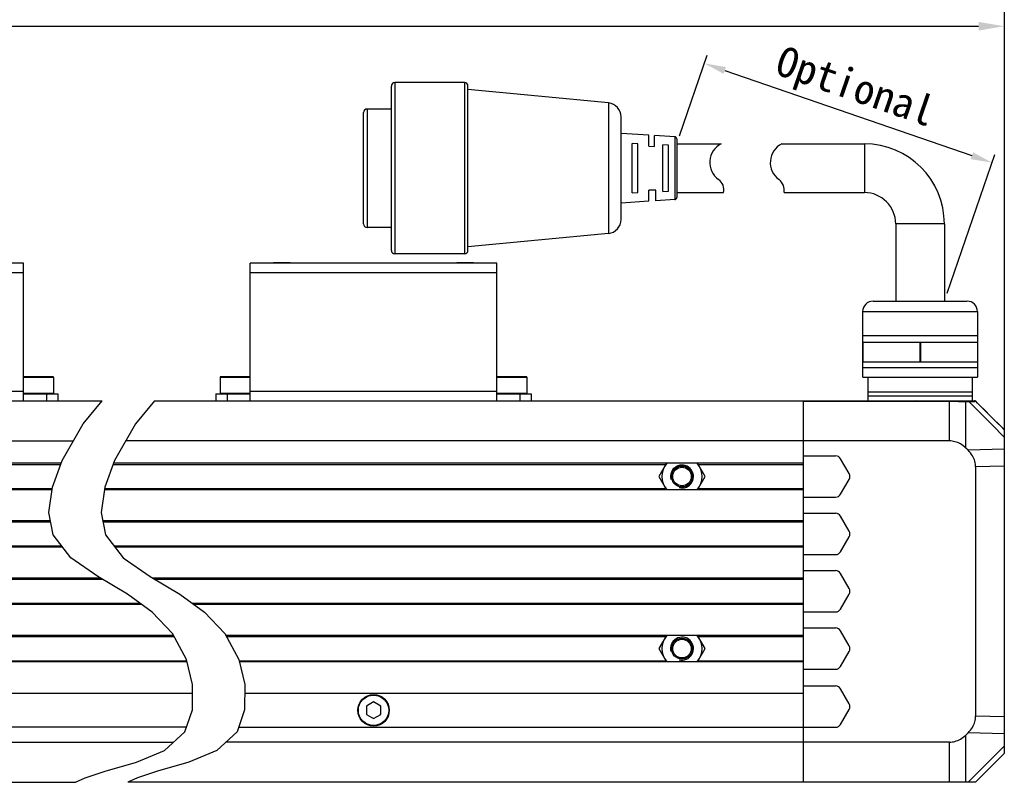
# Model space of a CAD drawing. Header units: millimetres. Extents: x 47 to 603, y 225 to 507.
# Tile 4 of 6: x 276 to 390, y 322 to 410. Entities that reach past the tile are written whole.
import ezdxf

# ---------------------------------------------------------------- set-up
doc = ezdxf.new("R2010")
doc.units = ezdxf.units.MM
doc.header["$LTSCALE"] = 46.255
doc.header["$PDMODE"] = 3
doc.header["$PDSIZE"] = 8
doc.layers.get('0').update_dxf_attribs({"linetype": 'CONTINUOUS'})
doc.layers.get('Defpoints').update_dxf_attribs({"linetype": 'CONTINUOUS'})
doc.layers.add('00_COMPONENTS', color=7, linetype='CONTINUOUS')
doc.layers.add('51__DRAFT_DIMS', color=7, linetype='CONTINUOUS')
doc.layers.add('标注', color=3, linetype='CONTINUOUS', lineweight=25)
doc.layers.add('粗实线', color=7, linetype='CONTINUOUS', lineweight=30)
doc.styles.get("Standard").update_dxf_attribs({"font": 'simfang.ttf'})
doc.dimstyles.new('CST Standard', dxfattribs={"dimtxt": 3.5, "dimasz": 2.5, "dimexe": 1, "dimexo": 1, "dimgap": 0.6, "dimtad": 1, "dimtoh": 1, "dimdsep": 46, "dimtxsty": 'STANDARD', "dimcen": -2.5, "dimdle": 5, "dimadec": 1, "dimazin": 2, "dimtfac": 1, "dimtofl": 0, "dimtmove": 0, "dimatfit": 0, "dimfxl": 1, "dimtolj": 1, "dimarcsym": 0})
doc.dimstyles.new('DIMSTYLE_1', dxfattribs={"dimtxt": 3, "dimasz": 3, "dimexe": 2.5, "dimexo": 0.5, "dimgap": 0.75, "dimtad": 1, "dimlfac": 1.5, "dimdsep": 46, "dimtxsty": 'STANDARD', "dimblk": '_FILLED', "dimblk1": '_FILLED', "dimblk2": '_FILLED', "dimcen": 0.09, "dimclrt": 3, "dimazin": 2, "dimtp": 0.5, "dimtm": 0.5, "dimtfac": 1, "dimtofl": 0, "dimtmove": 0, "dimatfit": 3, "dimldrblk": '_FILLED', "dimfxl": 1, "dimtolj": 1, "dimarcsym": 0})

# ---------------------------------------------------------------- blocks, each defined once
blk = doc.blocks.new('_FILLED')
at = {"color": 0, "linetype": 'ByBlock'}
blk.add_solid([(0, 0), (-1, 0.167), (-1, -0.167)], dxfattribs=at)
blk = doc.blocks.new('*D12')
at = {"layer": '51__DRAFT_DIMS', "color": 0, "lineweight": -2}
for p, q in [((201.97, 358.88), (201.97, 412)), ((390.33, 358.88), (390.33, 412)), ((204.97, 409.5), (387.33, 409.5))]:
    blk.add_line(p, q, dxfattribs=at)
at = {"layer": 'Defpoints', "color": 0}
for p in [(390.33, 409.5), (201.97, 358.38), (390.33, 358.38)]:
    blk.add_point(p, dxfattribs=at)
at = {"layer": '51__DRAFT_DIMS', "color": 0, "linetype": 'ByBlock', "lineweight": -2, "xscale": 3, "yscale": 3, "zscale": 3, "rotation": 180}
blk.add_blockref('_FILLED', (201.97, 409.5), dxfattribs=at)
at = {"layer": '51__DRAFT_DIMS', "color": 0, "linetype": 'ByBlock', "lineweight": -2, "xscale": 3, "yscale": 3, "zscale": 3}
blk.add_blockref('_FILLED', (390.33, 409.5), dxfattribs=at)
at = {"layer": '51__DRAFT_DIMS', "color": 3, "insert": (296.15, 414.25), "char_height": 3, "attachment_point": 2, "line_spacing_factor": 0.9}
blk.add_mtext('\\A1;450', dxfattribs=at)
blk = doc.blocks.new('*D11')
at = {"layer": 'Defpoints', "color": 0}
for p in [(352.24, 395.84), (388.91, 393.64), (383.36, 377.55)]:
    blk.add_point(p, dxfattribs=at)
at = {"layer": '标注', "color": 0, "linetype": 'Continuous', "lineweight": -2, "ltscale": 3}
for p, q in [((352.57, 396.78), (355.79, 406.13)), ((357.83, 404.37), (386.55, 394.46)), ((383.69, 378.5), (389.24, 394.59))]:
    blk.add_line(p, q, dxfattribs=at)
at = {"layer": '标注', "color": 0}
for points in [[(357.96, 404.76), (357.69, 403.97), (355.47, 405.18)], [(386.42, 394.06), (386.69, 394.85), (388.91, 393.64)]]:
    blk.add_solid(points, dxfattribs=at)
at = {"layer": '标注', "color": 7, "insert": (372.89, 402.09), "char_height": 3.5, "attachment_point": 5, "rotation": 340.9636}
blk.add_mtext('\\A1;Optional', dxfattribs=at)

msp = doc.modelspace()

# ---------------------------------------------------------------- linework, layer by layer
msp.add_line((387.205456, 376.337425), (387.205456, 368.714314))
at = {"color": 4}
for p, q in [((283.223694, 363.278258), (285.437078, 365.974171)), ((291.5185, 365.974171), (289.305115, 363.278258)), ((280.782705, 359.027826), (283.223694, 363.278258)), ((289.305115, 363.278258), (286.864126, 359.027826)), ((279.662454, 355.95464), (280.782705, 359.027826)), ((286.864126, 359.027826), (285.743875, 355.95464)), ((279.246074, 353.007294), (279.662454, 355.95464)), ((285.743875, 355.95464), (285.327495, 353.007294)), ((279.742058, 350.390452), (279.246074, 353.007294)), ((285.327495, 353.007294), (285.823479, 350.390452)), ((281.815031, 347.735825), (279.742058, 350.390452)), ((285.823479, 350.390452), (287.896453, 347.735825)), ((284.943471, 345.570365), (281.815031, 347.735825)), ((287.896453, 347.735825), (291.024893, 345.570365)), ((288.379432, 343.522178), (284.943471, 345.570365)), ((291.024893, 345.570365), (294.460853, 343.522178)), ((291.262975, 341.424215), (288.379432, 343.522178)), ((294.460853, 343.522178), (297.344397, 341.424215)), ((293.606098, 338.945718), (291.262975, 341.424215)), ((297.344397, 341.424215), (299.68752, 338.945718)), ((295.247706, 335.925451), (293.606098, 338.945718)), ((299.68752, 338.945718), (301.329127, 335.925451)), ((295.950484, 333.00649), (295.247706, 335.925451)), ((301.329127, 335.925451), (302.031905, 333.00649)), ((295.927965, 330.050305), (295.950484, 333.00649)), ((302.031905, 333.00649), (302.009387, 330.050305)), ((295.039576, 327.496206), (295.927965, 330.050305)), ((302.009387, 330.050305), (301.120997, 327.496206)), ((292.702633, 325.344302), (295.039576, 327.496206)), ((301.120997, 327.496206), (298.784055, 325.344302)), ((289.425176, 323.977441), (292.702633, 325.344302)), ((298.784055, 325.344302), (295.506598, 323.977441)), ((285.777813, 322.917357), (289.425176, 323.977441)), ((295.506598, 323.977441), (291.859235, 322.917357)), ((283.468288, 322.162237), (285.777813, 322.917357)), ((291.859235, 322.917357), (289.549709, 322.162237)), ((282.348577, 321.640838), (283.468288, 322.162237)), ((289.549709, 322.162237), (288.429998, 321.640838))]:
    msp.add_line(p, q, dxfattribs=at)
at = {"layer": '00_COMPONENTS', "color": 7}
for p, q in [((276.301668, 381.974171), (247.635001, 381.974171)), ((276.301668, 365.974171), (276.301668, 381.974171)), ((302.659519, 365.974171), (302.659519, 381.974171)), ((331.326186, 381.974171), (302.659519, 381.974171)), ((305.39287, 382.041771), (305.326186, 381.975085)), ((305.392855, 382.041771), (307.259517, 382.041771)), ((307.259501, 382.041771), (307.326186, 381.975085)), ((326.726204, 382.041771), (326.659519, 381.975085)), ((326.726188, 382.041771), (328.59285, 382.041771)), ((328.592835, 382.041771), (328.659519, 381.975085)), ((331.326186, 365.974171), (331.326186, 381.974171)), ((279.735001, 368.774171), (276.301668, 368.774171)), ((279.801668, 368.707504), (279.801668, 366.840838)), ((299.159519, 368.707504), (299.159519, 366.840838)), ((302.659519, 368.774171), (299.226186, 368.774171)), ((334.759519, 368.774171), (331.326186, 368.774171)), ((334.826186, 368.707504), (334.826186, 366.840838)), ((276.301668, 366.774171), (280.301668, 366.774171)), ((280.301668, 366.774171), (280.301668, 365.974171)), ((298.659519, 366.774171), (298.659519, 365.974171)), ((298.659519, 366.774171), (302.659519, 366.774171)), ((331.326186, 366.774171), (335.326186, 366.774171)), ((335.326186, 366.774171), (335.326186, 365.974171)), ((386.598682, 366.530759), (374.463217, 366.530759)), ((205.301668, 365.974171), (285.437078, 365.974171)), ((291.5185, 365.974171), (386.858727, 365.974171)), ((366.992853, 321.640838), (366.992853, 365.974171)), ((378.733818, 365.974171), (379.422824, 365.986313)), ((379.422824, 365.986313), (380.038528, 365.996916)), ((390.286515, 362.640838), (390.326186, 362.640838)), ((390.326186, 362.640838), (390.326186, 324.974171)), ((208.336967, 361.307504), (282.091906, 361.307504)), ((383.957553, 361.307504), (288.173327, 361.307504)), ((366.992853, 359.574171), (370.712112, 359.574171)), ((386.109522, 360.221798), (385.845983, 360.47803)), ((280.66594, 358.707504), (211.968335, 358.707504)), ((366.992853, 358.707504), (286.747361, 358.707504)), ((351.043713, 358.707504), (350.158442, 357.174171)), ((355.547045, 357.174171), (354.661775, 358.707504)), ((372.290203, 357.507504), (371.289462, 359.240838)), ((350.158442, 357.174171), (351.043713, 355.640838)), ((354.661775, 355.640838), (355.547045, 357.174171)), ((386.992853, 358.291012), (386.992853, 329.323996)), ((371.289462, 355.107504), (372.290203, 356.840838)), ((279.618122, 355.640838), (211.968335, 355.640838)), ((366.992853, 355.640838), (285.699544, 355.640838)), ((366.992853, 354.774171), (370.712112, 354.774171)), ((366.992853, 352.907504), (370.712112, 352.907504)), ((372.290203, 350.840838), (371.289462, 352.574171)), ((279.429251, 352.040838), (211.968335, 352.040838)), ((366.992853, 352.040838), (285.510673, 352.040838)), ((371.289462, 348.440838), (372.290203, 350.174171)), ((280.848018, 348.974171), (211.968335, 348.974171)), ((366.992853, 348.974171), (286.92944, 348.974171)), ((366.992853, 348.107504), (370.712112, 348.107504)), ((366.992853, 346.240838), (370.712112, 346.240838)), ((372.290203, 344.174171), (371.289462, 345.907504)), ((285.272599, 345.374171), (211.968335, 345.374171)), ((366.992853, 345.374171), (291.35402, 345.374171)), ((371.289462, 341.774171), (372.290203, 343.507504)), ((290.048939, 342.307504), (211.968335, 342.307504)), ((366.992853, 342.307504), (296.130361, 342.307504)), ((366.992853, 341.440838), (370.712112, 341.440838)), ((366.992853, 339.574171), (370.712112, 339.574171)), ((372.290203, 337.507504), (371.289462, 339.240838)), ((293.735575, 338.707504), (211.968335, 338.707504)), ((366.992853, 338.707504), (299.816996, 338.707504)), ((351.043713, 338.707504), (350.158442, 337.174171)), ((355.547045, 337.174171), (354.661775, 338.707504)), ((350.158442, 337.174171), (351.043713, 335.640838)), ((354.661775, 335.640838), (355.547045, 337.174171)), ((371.289462, 335.107504), (372.290203, 336.840838)), ((295.31623, 335.640838), (211.968335, 335.640838)), ((366.992853, 335.640838), (301.397651, 335.640838)), ((366.992853, 334.774171), (370.712112, 334.774171)), ((295.94262, 331.974171), (211.968335, 331.974171)), ((366.992853, 331.974171), (302.024042, 331.974171)), ((366.992853, 332.840838), (370.712112, 332.840838)), ((372.290203, 330.774171), (371.289462, 332.507504)), ((316.992853, 330.972547), (316.159519, 330.491421)), ((317.826186, 330.491421), (316.992853, 330.972547)), ((316.159519, 330.491421), (316.159519, 329.529171)), ((317.826186, 329.529171), (317.826186, 330.491421)), ((371.289462, 328.374171), (372.290203, 330.107504)), ((316.159519, 329.529171), (316.992853, 329.048046)), ((316.992853, 329.048046), (317.826186, 329.529171)), ((295.229014, 328.040838), (208.249075, 328.040838)), ((301.310436, 328.040838), (370.712112, 328.040838)), ((385.845983, 327.136979), (386.109522, 327.393211)), ((208.336967, 326.307504), (293.74866, 326.307504)), ((383.957553, 326.307504), (299.830081, 326.307504)), ((390.326186, 324.974171), (386.992853, 321.640838)), ((205.301668, 321.640838), (282.348577, 321.640838)), ((386.992853, 321.640838), (288.429998, 321.640838))]:
    msp.add_line(p, q, dxfattribs=at)
at = {"layer": '00_COMPONENTS', "color": 4}
for p, q in [((305.492853, 382.041771), (305.492853, 381.974171)), ((307.159519, 382.041771), (307.159519, 381.974171)), ((326.826186, 382.041771), (326.826186, 381.974171)), ((328.492853, 382.041771), (328.492853, 381.974171)), ((276.301668, 380.840838), (247.635001, 380.840838)), ((331.326186, 380.840838), (302.659519, 380.840838)), ((276.301668, 368.707504), (279.801668, 368.707504)), ((299.159519, 368.707504), (302.659519, 368.707504)), ((331.326186, 368.707504), (334.826186, 368.707504)), ((247.635001, 367.107504), (276.301668, 367.107504)), ((279.801668, 366.840838), (276.301668, 366.840838)), ((278.968335, 366.774171), (278.968335, 365.974171)), ((302.659519, 366.840838), (299.159519, 366.840838)), ((299.992853, 366.774171), (299.992853, 365.974171)), ((302.659519, 367.107504), (331.326186, 367.107504)), ((334.826186, 366.840838), (331.326186, 366.840838)), ((333.992853, 366.774171), (333.992853, 365.974171)), ((366.992853, 365.915592), (383.957553, 365.915592)), ((383.957553, 361.307504), (383.957553, 365.974171)), ((383.957553, 365.915592), (384.086968, 365.915418)), ((384.609185, 365.913036), (384.984229, 365.908912)), ((384.984229, 365.908912), (385.316709, 365.903472)), ((385.845983, 365.890708), (386.198736, 365.890708)), ((385.845983, 360.47803), (385.845983, 365.890708)), ((386.198736, 365.890708), (386.901667, 365.911468)), ((386.856219, 365.974171), (386.873426, 365.973389)), ((386.901667, 365.911468), (386.922315, 365.911998)), ((386.922315, 365.911998), (386.97875, 365.913765)), ((386.97875, 365.913765), (386.995417, 365.914062)), ((386.995417, 365.914062), (386.999797, 365.915943)), ((390.326186, 360.338718), (386.109522, 360.221798)), ((227.994454, 358.574171), (280.617337, 358.574171)), ((286.698758, 358.574171), (350.966733, 358.574171)), ((354.738755, 358.574171), (366.992853, 358.574171)), ((390.326186, 358.38344), (386.992853, 358.291012)), ((227.994454, 355.774171), (279.636959, 355.774171)), ((285.71838, 355.774171), (350.966733, 355.774171)), ((354.738755, 355.774171), (366.992853, 355.774171)), ((211.968335, 351.907504), (279.454523, 351.907504)), ((285.535944, 351.907504), (366.992853, 351.907504)), ((211.968335, 349.107504), (280.743899, 349.107504)), ((286.825321, 349.107504), (366.992853, 349.107504)), ((211.968335, 345.240838), (285.496274, 345.240838)), ((291.577695, 345.240838), (366.992853, 345.240838)), ((211.968335, 342.440838), (289.865679, 342.440838)), ((295.947101, 342.440838), (366.992853, 342.440838)), ((227.994454, 338.574171), (293.808045, 338.574171)), ((299.889467, 338.574171), (350.966733, 338.574171)), ((354.738755, 338.574171), (366.992853, 338.574171)), ((227.994454, 335.774171), (295.284128, 335.774171)), ((301.36555, 335.774171), (350.966733, 335.774171)), ((354.738755, 335.774171), (366.992853, 335.774171)), ((390.326186, 329.231569), (386.992853, 329.323996)), ((390.326186, 327.27629), (386.109522, 327.393211)), ((383.957553, 321.640838), (383.957553, 326.307504)), ((385.845983, 321.640838), (385.845983, 327.136979)), ((390.326186, 325.857501), (386.109522, 321.640838))]:
    msp.add_line(p, q, dxfattribs=at)
for points in [[(384.086968, 365.915418), (384.216876, 365.915111), (384.347074, 365.914623), (384.478201, 365.913984), (384.609185, 365.913036)], [(385.316709, 365.903472), (385.50572, 365.899291), (385.589754, 365.8976), (385.665677, 365.895613), (385.733281, 365.893394), (385.793301, 365.891654), (385.845983, 365.890708)], [(385.732677, 365.974171), (385.747347, 365.973061), (385.761854, 365.969742), (385.776038, 365.964252), (385.78974, 365.956652), (385.802808, 365.947026), (385.815098, 365.93548), (385.826472, 365.922143), (385.836805, 365.907164), (385.845983, 365.890708)], [(386.08543, 365.974171), (386.1001, 365.973061), (386.114607, 365.969742), (386.128791, 365.964252), (386.142493, 365.956652), (386.155561, 365.947026), (386.167851, 365.93548), (386.179225, 365.922144), (386.189559, 365.907164), (386.198736, 365.890708)], [(390.326186, 361.757934), (388.902221, 363.183026), (388.208294, 363.87776), (387.526405, 364.560618), (386.856552, 365.231601), (386.198736, 365.890708)], [(386.873426, 365.973389), (386.890499, 365.971049), (386.907304, 365.967169), (386.923709, 365.96178), (386.939587, 365.954924), (386.954812, 365.946654), (386.969267, 365.937035), (386.982837, 365.926143), (386.995417, 365.914062)], [(388.158525, 364.757477), (387.779467, 365.134435), (387.391765, 365.519963), (386.995417, 365.914062)], [(390.286515, 362.640838), (389.943696, 362.981876), (389.59614, 363.32761), (389.243845, 363.678037), (388.888112, 364.031864), (388.158525, 364.757477)]]:
    msp.add_lwpolyline(points, dxfattribs=at)
at = {"layer": '00_COMPONENTS', "color": 7}
for points in [[(387.976801, 364.943716), (387.592484, 365.326168), (387.212151, 365.704637), (386.999797, 365.915943)], [(390.290563, 362.640838), (389.958171, 362.971701), (389.553927, 363.374072), (389.153667, 363.772458), (388.757393, 364.166861), (387.976801, 364.943716)], [(385.845983, 360.47803), (385.691606, 360.617882), (385.536277, 360.744118), (385.379998, 360.856735), (385.222451, 360.955244), (385.063952, 361.040136), (384.905453, 361.112883), (384.747228, 361.173598), (384.589002, 361.222169), (384.430908, 361.259731), (384.272991, 361.286664), (384.115206, 361.302588), (383.957553, 361.307504)], [(386.992853, 358.291012), (386.98755, 358.454101), (386.970529, 358.616994), (386.94179, 358.779693), (386.901726, 358.942246), (386.849943, 359.104605), (386.785256, 359.266622), (386.707797, 359.428598), (386.617433, 359.590233), (386.512582, 359.750476), (386.392716, 359.908976), (386.258363, 360.066083), (386.109522, 360.221798)], [(386.109522, 327.393211), (386.258364, 327.548924), (386.39272, 327.706036), (386.51259, 327.864544), (386.617448, 328.024803), (386.707821, 328.186459), (386.785285, 328.348453), (386.849972, 328.510484), (386.90175, 328.672852), (386.941808, 328.835403), (386.970543, 328.998085), (386.987557, 329.160949), (386.992853, 329.323996)], [(383.957553, 326.307504), (384.115206, 326.31242), (384.272991, 326.328345), (384.430908, 326.355278), (384.589002, 326.39284), (384.747228, 326.441411), (384.905453, 326.502126), (385.063952, 326.574873), (385.222451, 326.659764), (385.379998, 326.758273), (385.536277, 326.870891), (385.691606, 326.997126), (385.845983, 327.136979)]]:
    msp.add_lwpolyline(points, dxfattribs=at)
for centre, radius in [((352.852744, 357.174171), 1.214), ((352.852744, 357.174171), 1.080667), ((352.852744, 337.174171), 1.214), ((352.852744, 337.174171), 1.080667), ((316.992853, 330.007504), 1.833333)]:
    msp.add_circle(centre, radius, dxfattribs=at)
at = {"layer": '00_COMPONENTS', "color": 4}
msp.add_circle((316.992853, 330.007504), 1.766667, dxfattribs=at)
at = {"layer": '00_COMPONENTS', "color": 7}
for centre, radius, start, end in [((279.735001, 368.707504), 0.066667, 0, 90), ((299.226186, 368.707504), 0.066667, 90, 180), ((334.759519, 368.707504), 0.066667, 0, 90), ((279.735001, 366.840838), 0.066667, 270, 0), ((299.226186, 366.840838), 0.066667, 180, 270), ((334.759519, 366.840838), 0.066667, 270, 0), ((386.858727, 365.774171), 0.2, 45.14210747, 89.99999995), ((370.712112, 358.907504), 0.666667, 30, 90), ((352.852744, 357.174171), 2.333333, 138.90565966, 221.09434034), ((352.852744, 357.174171), 2.333333, 318.90565966, 41.09434034), ((371.712853, 357.174171), 0.666667, 330, 30), ((370.712112, 355.440838), 0.666667, 270, 330), ((370.712112, 352.240838), 0.666667, 30, 90), ((371.712853, 350.507504), 0.666667, 330, 30), ((370.712112, 348.774171), 0.666667, 270, 330), ((370.712112, 345.574171), 0.666667, 30, 90), ((371.712853, 343.840838), 0.666667, 330, 30), ((370.712112, 342.107504), 0.666667, 270, 330), ((370.712112, 338.907504), 0.666667, 30, 90), ((352.852744, 337.174171), 2.333333, 138.90565966, 221.09434034), ((352.852744, 337.174171), 2.333333, 318.90565966, 41.09434034), ((371.712853, 337.174171), 0.666667, 330, 30), ((370.712112, 335.440838), 0.666667, 270, 330), ((370.712112, 332.174171), 0.666667, 30, 90), ((316.992853, 330.007504), 0.933333, 87.02337069, 93.56599281), ((316.992853, 330.007504), 0.933333, 147.57064843, 153.23449942), ((316.992853, 330.007504), 0.933333, 27.89716756, 33.56599281), ((371.712853, 330.440838), 0.666667, 330, 30), ((316.992853, 330.007504), 0.933333, 207.79183564, 212.9067657), ((316.992853, 330.007504), 0.933333, 267.5745112, 272.9067657), ((316.992853, 330.007504), 0.933333, 328.11507585, 333.23449942), ((370.712112, 328.707504), 0.666667, 270, 330)]:
    msp.add_arc(centre, radius, start, end, dxfattribs=at)
at = {"layer": '00_COMPONENTS', "color": 4}
for centre in [(352.852744, 357.174171), (352.852744, 337.174171)]:
    msp.add_arc(centre, 1.333333, 255, 195, dxfattribs=at)
at = {"layer": '粗实线', "color": 7, "linetype": 'Continuous'}
for p, q in [((319.473806, 402.953355), (319.473806, 383.053572)), ((327.564116, 402.953355), (319.473806, 402.953355)), ((327.564116, 402.953355), (327.564116, 383.053572)), ((319.06929, 383.458088), (319.06929, 402.54884)), ((327.968631, 383.458088), (327.968631, 402.54884)), ((344.302897, 400.586236), (327.968631, 402.144324)), ((316.237681, 399.880227), (316.237681, 386.1267)), ((319.06929, 399.880227), (316.237681, 399.880227)), ((344.302897, 400.586236), (344.302897, 385.420691)), ((315.833166, 386.531216), (315.833166, 399.475712)), ((345.767313, 387.031442), (345.767313, 398.975486)), ((349.003438, 396.846361), (345.767313, 397.048619)), ((349.003438, 395.556723), (349.003438, 396.846335)), ((352.011992, 396.658326), (349.650662, 396.80591)), ((349.650662, 395.541295), (349.650662, 396.805884)), ((352.011992, 396.658326), (352.011992, 389.348601)), ((352.239562, 396.41609), (352.239562, 389.590838)), ((347.061763, 390.131404), (347.061763, 395.875524)), ((347.708988, 395.835072), (347.061763, 395.875524)), ((347.708988, 390.171855), (347.708988, 395.835072)), ((349.003438, 395.556723), (349.650662, 395.541295)), ((350.6215, 390.293289), (350.6215, 395.713639)), ((351.267464, 395.673266), (350.6215, 395.713639)), ((351.267464, 390.333661), (351.267464, 395.673266)), ((352.239562, 395.835072), (357.416931, 395.835072)), ((356.260019, 395.835072), (357.42413, 395.835072)), ((364.455081, 395.835072), (374.058702, 395.835072)), ((374.058702, 395.835072), (374.058702, 390.171855)), ((349.812469, 390.469504), (349.003438, 390.450205)), ((349.003438, 389.160593), (349.003438, 390.450205)), ((349.812469, 389.211156), (349.812469, 390.469504)), ((347.061763, 390.131404), (347.708988, 390.171855)), ((352.011992, 389.348601), (349.812469, 389.211131)), ((350.6215, 390.293289), (351.267464, 390.333661)), ((352.239562, 390.171855), (357.693592, 390.171855)), ((356.260019, 390.171855), (357.693578, 390.171855)), ((364.724529, 390.171855), (374.058702, 390.171855)), ((349.003438, 389.160566), (345.767313, 388.958309)), ((319.06929, 386.1267), (316.237681, 386.1267)), ((383.362558, 386.531216), (377.699341, 386.531216)), ((377.699341, 386.531216), (377.699341, 377.550971)), ((383.362558, 386.531216), (383.362558, 377.550971)), ((344.302897, 385.420691), (327.968631, 383.862603)), ((327.564116, 383.053572), (319.473806, 383.053572)), ((375.074021, 377.550971), (385.987879, 377.550971)), ((373.856444, 376.337425), (373.856444, 372.777688)), ((373.856444, 376.337425), (387.205456, 376.337425)), ((373.856444, 373.546268), (387.205456, 373.546268)), ((373.856444, 372.777688), (373.856444, 370.512402)), ((373.856444, 372.777688), (387.205456, 372.777688)), ((373.893423, 372.777688), (373.893423, 370.512402)), ((380.493971, 372.777688), (380.493971, 370.512402)), ((380.567929, 372.777688), (380.567929, 370.512402)), ((373.856444, 370.512402), (373.856444, 368.732533)), ((373.856444, 370.512402), (387.205456, 370.512402)), ((373.856444, 369.824725), (387.205456, 369.824725)), ((373.86137, 368.732533), (387.205456, 368.714314)), ((374.463217, 368.732533), (374.463217, 365.974171)), ((386.598682, 368.715143), (386.598682, 365.974171)), ((374.463217, 367.033568), (386.598682, 367.033568))]:
    msp.add_line(p, q, dxfattribs=at)
for centre, radius, start, end in [((319.473806, 402.54884), 0.404516, 90, 180), ((327.564116, 402.54884), 0.404516, 0, 90), ((316.237681, 399.475712), 0.404516, 90, 180), ((344.149251, 398.975486), 1.618062, 0, 84.55117433), ((351.996852, 396.41609), 0.242709, 0, 86.42366563), ((358.514853, 393.666869), 2.427093, 116.69949276, 234.75249301), ((365.545804, 393.666869), 2.427093, 116.69949276, 234.75249301), ((374.058702, 386.531216), 9.303857, 0, 90), ((356.273735, 390.495468), 1.456256, 347.16041167, 54.75249301), ((363.114242, 390.422529), 1.629681, 351.1517566, 50.761148), ((351.996852, 389.590838), 0.242709, 273.57633437, 0), ((374.058702, 386.531216), 3.64064, 0, 90), ((344.149251, 387.031442), 1.618062, 275.44882567, 0), ((316.237681, 386.531216), 0.404516, 180, 270), ((319.473806, 383.458088), 0.404516, 180, 270), ((327.564116, 383.458088), 0.404516, 270, 0), ((375.06999, 376.337425), 1.213547, 90, 180), ((385.991909, 376.337425), 1.213547, 0, 90)]:
    msp.add_arc(centre, radius, start, end, dxfattribs=at)

# ---------------------------------------------------------------- dimensions: what is measured, and where the dimension line sits
at = {"layer": '51__DRAFT_DIMS', "color": 4}
dim = msp.add_linear_dim(base=(390.326186, 409.501516), p1=(201.968335, 358.38344), p2=(390.326186, 358.38344), text='450', dimstyle='DIMSTYLE_1', override={"dimdec": 4, "dimlfac": 1.5, "dimtxsty": 'STANDARD'}, dxfattribs=at)
dim.commit()
dim.dimension.update_dxf_attribs({"geometry": '*D12', "text_midpoint": (296.14726, 412.251516)})
at = {"layer": '标注', "color": 9, "ltscale": 3}
dim = msp.add_linear_dim(base=(388.914777, 393.642578), p1=(352.239562, 395.835072), p2=(383.362558, 377.550971), angle=340.96361141, text='Optional', dimstyle='CST Standard', override={"dimlfac": 2, "dimtxsty": 'STANDARD', "dimclrt": 7}, dxfattribs=at)
dim.commit()
dim.dimension.update_dxf_attribs({"geometry": '*D11', "text_midpoint": (371.993665, 399.481008), "dimtype": 160})

doc.saveas('drawing.dxf')
